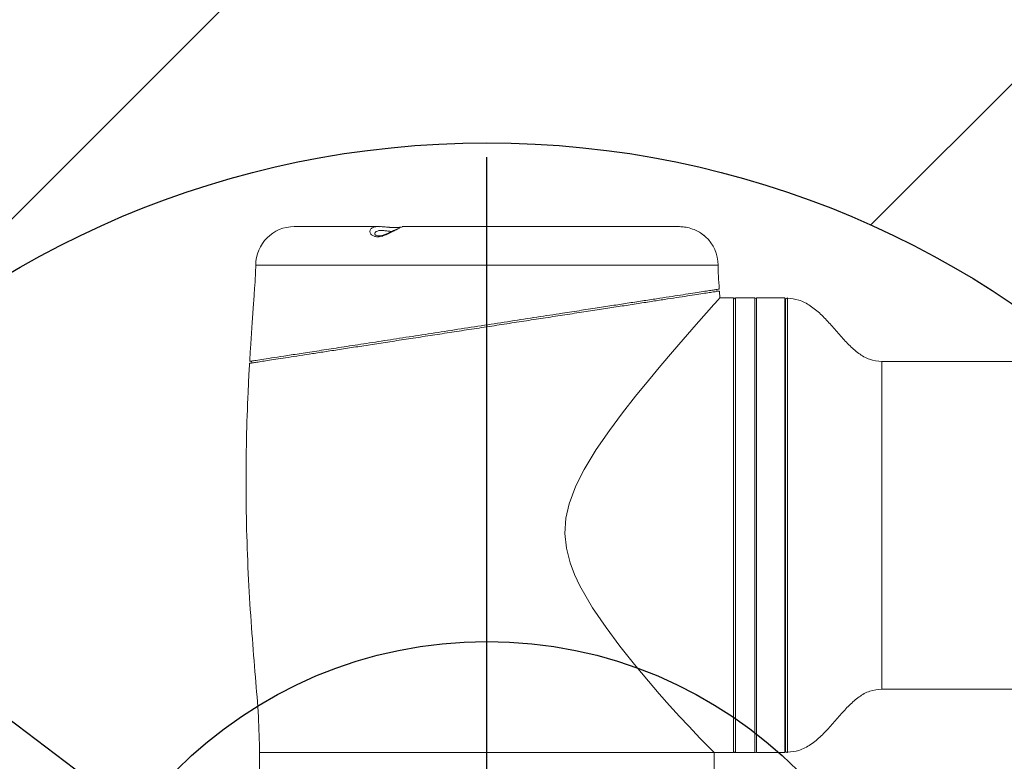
# Model space of a CAD drawing. Header units: millimetres. Extents: x 46 to 192, y 52 to 259.
# Tile 5 of 17: x 103 to 116, y 96 to 106. Entities that reach past the tile are written whole.
import ezdxf

# ---------------------------------------------------------------- set-up
doc = ezdxf.new("R2010")
doc.units = ezdxf.units.MM
doc.layers.add('标注层', color=3, linetype='Continuous')
doc.styles.add('SLDTEXTSTYLE1', font='ARIAL.TTF', dxfattribs={"width": 0.5688})
doc.styles.add('SLDTEXTSTYLE2', font='ARIAL.TTF', dxfattribs={"width": 0.948})
doc.dimstyles.new('SLDDIMSTYLE4', dxfattribs={"dimtxt": 3.081982, "dimasz": 2, "dimexe": 0, "dimexo": 0.0625, "dimgap": 0.770496, "dimtad": 0, "dimtih": 1, "dimtoh": 1, "dimlfac": 20, "dimrnd": 1e-09, "dimzin": 12, "dimdsep": 46, "dimtxsty": 'SLDTEXTSTYLE1', "dimsah": 1, "dimcen": 0, "dimadec": 0, "dimazin": 3, "dimtfac": 1, "dimtofl": 0, "dimtmove": 0, "dimatfit": 3, "dimfxl": 0, "dimfrac": 2, "dimtolj": 1, "dimtzin": 12, "dimarcsym": 0})

# ---------------------------------------------------------------- blocks, each defined once
blk = doc.blocks.new('_D_4')
at = {"layer": '标注层'}
for p, q in [((65.668, 125.141), (54.238, 125.141)), ((77.244, 116.389), (65.668, 125.141)), ((109.416, 92.069), (77.244, 116.389))]:
    blk.add_line(p, q, dxfattribs=at)
blk.add_solid([(77.244, 116.389), (75.8, 117.795), (75.498, 117.396)], dxfattribs=at)
at = {"layer": '标注层', "char_height": 3.175, "attachment_point": 1, "style": 'SLDTEXTSTYLE2'}
for s, insert in [('S', (54.238, 129.233)), ('R806.6', (55.926, 129.233))]:
    blk.add_mtext(s, dxfattribs=dict(at, insert=insert))
blk = doc.blocks.new('SW_CENTERMARKSYMBOL_2')
at = {"layer": '标注层', "color": 0}
for p, q in [((0, 0.25), (0, 11.984)), ((-0.25, 0), (-4.563, 0)), ((0, 0), (-0.125, 0)), ((0, 0), (0, 0.125)), ((0, 0), (0, -0.125)), ((0, 0), (0.125, 0)), ((0.25, 0), (6.328, 0)), ((0, -0.25), (0, -4.673))]:
    blk.add_line(p, q, dxfattribs=at)

msp = doc.modelspace()

# ---------------------------------------------------------------- hatches: boundary and pattern name
at = {"layer": '标注层'}
h = msp.add_hatch(dxfattribs=at)
h.set_pattern_fill('ANSI31', color=256, scale=2.5, style=0)
edge = h.paths.add_edge_path(flags=0)
edge.add_arc((109.41589, 92.06884), 40.32983, 0, 360)
edge = h.paths.add_edge_path(flags=0)
edge.add_arc((109.41589, 92.06884), 12.169, 0, 360)

# ---------------------------------------------------------------- linework, layer by layer
at = {"color": 7, "linetype": 'Continuous', "lineweight": 18}
for p, q in [((108.02012, 103.15134), (106.91589, 103.15134)), ((108.27787, 103.14306), (108.2655, 103.14146)), ((108.29129, 103.14263), (108.27605, 103.13531)), ((111.91007, 103.15134), (108.3168, 103.15134)), ((112.21544, 103.04942), (112.20007, 103.06045)), ((112.2542, 103.01947), (112.25315, 103.02036)), ((112.40345, 102.31096), (112.39964, 102.33567)), ((112.43957, 102.22487), (112.43308, 102.31535)), ((112.45451, 102.22634), (112.43796, 102.22634)), ((112.54089, 102.22504), (112.61589, 102.22504)), ((112.61589, 96.32634), (112.61589, 102.22504)), ((112.89089, 102.22634), (112.64089, 102.22634)), ((113.28089, 102.22634), (112.91589, 102.22634)), ((112.91589, 96.32634), (112.91589, 102.22634)), ((113.28089, 96.32634), (113.28089, 102.22634)), ((113.29089, 102.20075), (113.28089, 102.20075)), ((113.29089, 96.35192), (113.29089, 102.20075)), ((106.36127, 101.40669), (106.36507, 101.38198)), ((117.16743, 101.40134), (114.54089, 101.40134)), ((114.54089, 97.15134), (125.79089, 97.15134)), ((106.46589, 96.32634), (106.46589, 96.10134)), ((112.36589, 96.10134), (112.36589, 96.32634)), ((112.36589, 96.32634), (112.61589, 96.32634)), ((112.64089, 96.32634), (112.89089, 96.32634)), ((112.91589, 96.32634), (113.28089, 96.32634)), ((113.28089, 96.35192), (113.29089, 96.35192))]:
    msp.add_line(p, q, dxfattribs=at)
at = {"color": 8, "linetype": 'Continuous', "lineweight": 18}
for p, q in [((109.41589, 102.65134), (106.41589, 102.65134)), ((112.41589, 102.65134), (109.41589, 102.65134)), ((112.64089, 102.22634), (112.64089, 96.32634)), ((112.89089, 96.32634), (112.89089, 102.22634)), ((113.31707, 102.22572), (113.31707, 96.32695)), ((114.54089, 101.40134), (114.54089, 97.15134)), ((112.36589, 96.32634), (106.46589, 96.32634))]:
    msp.add_line(p, q, dxfattribs=at)
at = {"color": 7, "linetype": 'Continuous', "lineweight": 18, "flags": 128}
msp.add_lwpolyline([(112.43796, 102.22476), (112.43628, 102.2229), (112.42077, 102.20573), (112.36252, 102.141), (112.26563, 102.03263), (112.13014, 101.87963), (111.9629, 101.68837), (111.82322, 101.52639), (111.67357, 101.35019), (111.51177, 101.15595), (111.34443, 100.94975), (111.17474, 100.73323), (111.00522, 100.50567), (110.83576, 100.26063), (110.67773, 100.00106), (110.56907, 99.78595), (110.48258, 99.55471), (110.44087, 99.36722), (110.4283, 99.16998), (110.44787, 98.97878), (110.49672, 98.78864), (110.5547, 98.63606), (110.62385, 98.48962), (110.78705, 98.20705), (110.9619, 97.94885), (111.14302, 97.70616), (111.32949, 97.47159), (111.51239, 97.25238), (111.6532, 97.08929), (111.78768, 96.93761), (111.91704, 96.79518), (112.03544, 96.66767), (112.18382, 96.51174), (112.24556, 96.44813), (112.29581, 96.39692), (112.34761, 96.34465), (112.36589, 96.32634), (112.36589, 96.32634)], dxfattribs=at)
at = {"color": 7, "linetype": 'Continuous', "lineweight": 18}
for centre, radius, start, end in [((106.91589, 102.65134), 0.5, 90, 180), ((111.91589, 102.65134), 0.5, 0, 47.563446), ((112.64089, 102.20134), 0.025, 90, 180), ((112.89089, 102.20134), 0.025, 0, 90), ((113.31589, 102.20075), 0.025, 87.299514, 180), ((112.64089, 96.35134), 0.025, 180, 270), ((112.89089, 96.35134), 0.025, 270, 0), ((113.31589, 96.35192), 0.025, 180, 272.700486)]:
    msp.add_arc(centre, radius, start, end, dxfattribs=at)
for points, knots in [([(108.25863, 103.1214), (108.25613, 103.12008), (108.23769, 103.11033), (108.1954, 103.08749), (108.12954, 103.05394), (108.06328, 103.02787), (108.0051, 103.01676), (107.95862, 103.0214), (107.92045, 103.04032), (107.8973, 103.07114), (107.89621, 103.1073), (107.92164, 103.13635), (107.96465, 103.1482), (107.99875, 103.15166), (108.01566, 103.15085), (108.02139, 103.15058)], [0, 0, 0, 0, 0.01485152, 0.10965257, 0.21428363, 0.30216074, 0.37264124, 0.44300008, 0.51174871, 0.61217735, 0.71643944, 0.82952404, 0.93060885, 0.97649952, 1, 1, 1, 1]), ([(108.2655, 103.14146), (108.26445, 103.14132), (108.2539, 103.13992), (108.22585, 103.13837), (108.17843, 103.13974), (108.12476, 103.14412), (108.08274, 103.14877), (108.06096, 103.14949), (108.05659, 103.14963)], [0, 0, 0, 0, 0.02462635, 0.24566548, 0.46880877, 0.69859895, 0.93959508, 1, 1, 1, 1]), ([(108.31838, 103.1503), (108.31826, 103.15041), (108.31799, 103.15067), (108.29515, 103.1405), (108.26998, 103.12734), (108.25863, 103.1214)], [0, 0, 0, 0, 0.28225482, 0.67605224, 1, 1, 1, 1]), ([(108.29845, 103.14594), (108.29819, 103.14582), (108.29731, 103.14541), (108.29492, 103.14437), (108.2913, 103.14263), (108.29129, 103.14263)], [0, 0, 0, 0, 0.29731368, 0.99812324, 1, 1, 1, 1]), ([(112.20007, 103.06045), (112.19584, 103.06321), (112.17406, 103.07746), (112.12372, 103.1053), (112.04495, 103.13461), (111.96515, 103.15029), (111.92124, 103.15075), (111.90162, 103.15096)], [0, 0, 0, 0, 0.05838399, 0.30052883, 0.56666624, 0.80639523, 1, 1, 1, 1]), ([(108.23624, 103.11534), (108.22915, 103.11172), (108.20809, 103.10097), (108.16726, 103.08037), (108.11751, 103.0576), (108.07109, 103.04082), (108.03078, 103.032), (107.99817, 103.03189), (107.97619, 103.03852), (107.96298, 103.04688), (107.96072, 103.05406), (107.96064, 103.05204), (107.96063, 103.05189)], [0, 0, 0, 0, 0.07261073, 0.21575884, 0.35812154, 0.46917821, 0.56440742, 0.66133389, 0.75478561, 0.86049423, 0.9898083, 1, 1, 1, 1]), ([(112.23078, 103.03852), (112.22642, 103.04202), (112.22204, 103.04553), (112.21563, 103.04974), (112.2156, 103.04976)], [0, 0, 0, 0, 0.99486314, 1, 1, 1, 1]), ([(112.25143, 103.02187), (112.25126, 103.02202), (112.24948, 103.02353), (112.24234, 103.02954), (112.23324, 103.03661), (112.23078, 103.03852)], [0, 0, 0, 0, 0.07338269, 0.74935133, 1, 1, 1, 1]), ([(106.41589, 102.65134), (106.41479, 102.60862), (106.41219, 102.50786), (106.40015, 102.3362), (106.38512, 102.12497), (106.36737, 101.88016), (106.35068, 101.63578), (106.34125, 101.47356), (106.33715, 101.40292)], [0, 0, 0, 0, 0.10245632, 0.24168778, 0.41259783, 0.61032673, 0.83030679, 1, 1, 1, 1]), ([(112.43147, 102.34037), (112.4274, 102.39718), (112.41997, 102.50073), (112.41716, 102.6045), (112.41589, 102.65134)], [0, 0, 0, 0, 0.54863394, 1, 1, 1, 1]), ([(106.33542, 101.37742), (106.33742, 101.37773), (106.34142, 101.37834), (106.37375, 101.38332), (106.42605, 101.39136), (106.4996, 101.40268), (106.59236, 101.41695), (106.70401, 101.43413), (106.83541, 101.45434), (106.98488, 101.47734), (107.14983, 101.50271), (107.3302, 101.53046), (107.52658, 101.56067), (107.73658, 101.59298), (107.95672, 101.62685), (108.18731, 101.66233), (108.42848, 101.69943), (108.67713, 101.73768), (108.92917, 101.77646), (109.18518, 101.81584), (109.44505, 101.85582), (109.70491, 101.8958), (109.96048, 101.93512), (110.21252, 101.9739), (110.46104, 102.01213), (110.70164, 102.04915), (110.93037, 102.08433), (111.14821, 102.11785), (111.35539, 102.14972), (111.54766, 102.1793), (111.72204, 102.20613), (111.87965, 102.23038), (112.02074, 102.25208), (112.14213, 102.27076), (112.24223, 102.28616), (112.32208, 102.29844), (112.38209, 102.30768), (112.41868, 102.3133), (112.43447, 102.31573), (112.43163, 102.3153), (112.43103, 102.31521)], [0, 0, 0, 0, 0.02605368, 0.05210739, 0.07891777, 0.10572823, 0.13179195, 0.15785578, 0.18466752, 0.21147942, 0.23770916, 0.26393906, 0.29091583, 0.31789276, 0.34438835, 0.37088408, 0.3981347, 0.42538543, 0.45213733, 0.47888929, 0.50641018, 0.53393106, 0.56082034, 0.58770956, 0.61538225, 0.64305482, 0.66989841, 0.69674185, 0.72437763, 0.7520132, 0.77864057, 0.80526775, 0.83268614, 0.86010434, 0.88643376, 0.91276305, 0.93987205, 0.96698097, 0.99306482, 1, 1, 1, 1]), ([(112.4293, 102.34023), (112.42903, 102.34019), (112.42839, 102.34009), (112.4023, 102.33608), (112.35515, 102.32883), (112.28711, 102.31836), (112.19973, 102.30491), (112.09185, 102.28832), (111.96488, 102.26878), (111.82108, 102.24666), (111.6606, 102.22197), (111.48285, 102.19463), (111.29131, 102.16516), (111.09009, 102.1342), (110.94873, 102.11245), (110.87782, 102.10154)], [0, 0, 0, 0, 0.05699178, 0.13685348, 0.21671535, 0.29409574, 0.37147645, 0.45108183, 0.53068769, 0.6084919, 0.68629659, 0.76631481, 0.84633358, 0.92291699, 1, 1, 1, 1]), ([(112.45451, 102.2263), (112.4542, 102.22631), (112.45301, 102.22635), (112.46113, 102.22611), (112.47804, 102.22568), (112.50267, 102.22525), (112.52493, 102.22505), (112.53781, 102.22504), (112.54089, 102.22504)], [0, 0, 0, 0, 0.07398479, 0.288536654, 0.50312351, 0.717792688, 0.932463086, 1, 1, 1, 1]), ([(114.54089, 101.40134), (114.48688, 101.40715), (114.37917, 101.41875), (114.23552, 101.50507), (114.10894, 101.6181), (113.98997, 101.7504), (113.87255, 101.88724), (113.75045, 102.0175), (113.61708, 102.12735), (113.47128, 102.20694), (113.36587, 102.21732), (113.3165, 102.22219)], [0, 0, 0, 0, 0.106022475, 0.211447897, 0.323168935, 0.441155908, 0.561986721, 0.679365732, 0.792718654, 0.902912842, 1, 1, 1, 1]), ([(110.87782, 102.10154), (110.7997, 102.08953), (110.64345, 102.06549), (110.37234, 102.02378), (110.0667, 101.97676), (109.72708, 101.92451), (109.38249, 101.87149), (109.03712, 101.81836), (108.69541, 101.76579), (108.36223, 101.71453), (108.04233, 101.66532), (107.73938, 101.61871), (107.45773, 101.57538), (107.20184, 101.53601), (106.974, 101.50096), (106.7772, 101.47068), (106.61504, 101.44573), (106.48777, 101.42615), (106.39964, 101.41259), (106.34664, 101.40444), (106.34014, 101.40344), (106.33688, 101.40294)], [0, 0, 0, 0, 0.04186087, 0.08372196, 0.13807645, 0.19260241, 0.24695771, 0.30166617, 0.35654871, 0.41125608, 0.46595069, 0.52082099, 0.57551303, 0.62983453, 0.68433164, 0.73865022, 0.79240483, 0.84633327, 0.90008591, 0.95004302, 1, 1, 1, 1]), ([(106.33563, 101.37741), (106.33443, 101.35749), (106.32691, 101.23268), (106.31119, 100.9051), (106.29323, 100.38804), (106.28716, 99.76684), (106.29709, 99.13144), (106.32357, 98.5006), (106.36422, 97.88965), (106.40945, 97.32397), (106.45312, 96.80849), (106.46179, 96.4812), (106.46589, 96.32634)], [0, 0, 0, 0, 0.01183475, 0.07417208, 0.19454023, 0.3187162, 0.44264364, 0.57146086, 0.69322036, 0.80582612, 0.90811945, 1, 1, 1, 1]), ([(113.31781, 96.33078), (113.36774, 96.3358), (113.47475, 96.34657), (113.62241, 96.4288), (113.75745, 96.54181), (113.8804, 96.6744), (113.99769, 96.81126), (114.11562, 96.94125), (114.24051, 97.05113), (114.38208, 97.13458), (114.48782, 97.14574), (114.54089, 97.15134)], [0, 0, 0, 0, 0.09827986, 0.21060095, 0.32631773, 0.44612187, 0.56699817, 0.68268033, 0.79219481, 0.89571959, 1, 1, 1, 1])]:
    msp.add_open_spline(points, degree=3, knots=knots, dxfattribs=at)
at = {"color": 8, "linetype": 'Continuous', "lineweight": 18}
for points, knots in [([(108.26746, 103.13962), (108.25972, 103.13896), (108.23584, 103.1369), (108.18356, 103.13812), (108.11412, 103.14462), (108.05724, 103.1513), (108.02965, 103.15046), (108.02202, 103.15023)], [0, 0, 0, 0, 0.121110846, 0.373809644, 0.626738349, 0.896728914, 1, 1, 1, 1]), ([(108.18437, 103.08929), (108.18292, 103.08924), (108.1671, 103.08871), (108.12958, 103.09334), (108.07862, 103.09975), (108.03874, 103.10219), (108.00374, 103.09886), (107.97502, 103.0873), (107.95986, 103.06722), (107.96235, 103.05271), (107.96297, 103.04909)], [0, 0, 0, 0, 0.016244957, 0.177233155, 0.333680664, 0.489995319, 0.567263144, 0.73765812, 0.9347294, 1, 1, 1, 1]), ([(112.25315, 103.02036), (112.25284, 103.02061), (112.25211, 103.0212), (112.23732, 103.03399), (112.22125, 103.04532), (112.21544, 103.04942)], [0, 0, 0, 0, 0.32661805, 0.75631669, 1, 1, 1, 1])]:
    msp.add_open_spline(points, degree=3, knots=knots, dxfattribs=at)
at = {"layer": '标注层'}
for radius in [40.32983, 12.169, 5.7]:
    msp.add_circle((109.41589, 92.06884), radius, dxfattribs=at)

# ---------------------------------------------------------------- block references
msp.add_blockref('SW_CENTERMARKSYMBOL_2', (109.41589, 92.06884), dxfattribs=at)

# ---------------------------------------------------------------- dimensions: what is measured, and where the dimension line sits
dim = msp.add_radius_dim(center=(109.41589, 92.06884), mpoint=(77.24435, 116.38936), text='S<>', dimstyle='SLDDIMSTYLE4', dxfattribs=at)
dim.commit()
dim.dimension.update_dxf_attribs({"geometry": '_D_4', "text_midpoint": (59.15947, 127.50705), "dimtype": 164})

doc.saveas('drawing.dxf')
